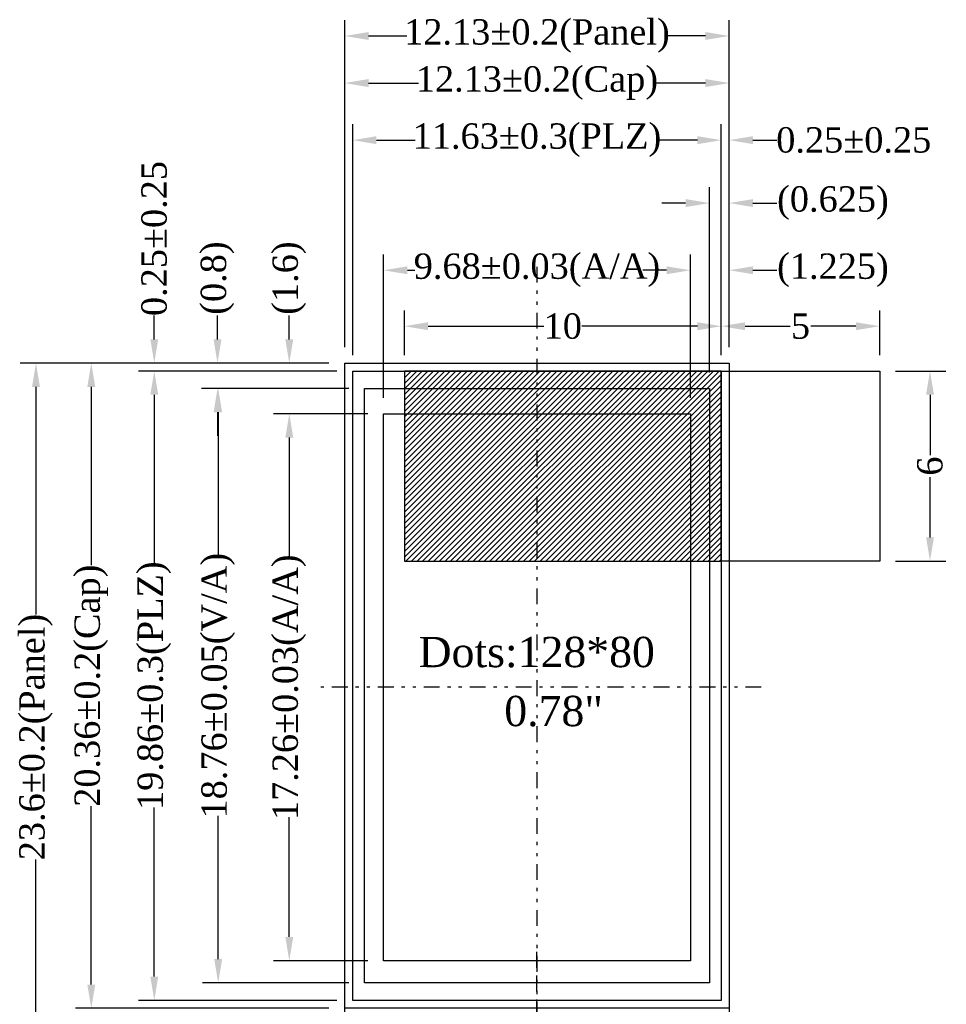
# Model space of a CAD drawing. Extents: x -334 to 152, y -2 to 1135.
# Tile 20 of 20: x -118 to -89, y 1104 to 1135. Entities that reach past the tile are written whole.
import ezdxf

# ---------------------------------------------------------------- set-up
doc = ezdxf.new("R2010")
doc.units = 0
doc.header["$MEASUREMENT"] = 0
for name, pattern in [('DASHED', [0.75, 0.5, -0.25]), ('DIVIDE', [1.25, 0.5, -0.25, 0, -0.25, 0, -0.25]), ('HIDDEN', [4, 3, -1])]:
    doc.linetypes.add(name, pattern=pattern)
doc.layers.add('Cover', color=8, linetype='HIDDEN')
doc.styles.get("Standard").update_dxf_attribs({"font": 'times.ttf'})
doc.dimstyles.get("Standard").update_dxf_attribs({"dimtxt": 0.18, "dimasz": 0.18, "dimexe": 0.18, "dimexo": 0.0625, "dimgap": 0.09, "dimtad": 0, "dimtih": 1, "dimtoh": 1, "dimdec": 4, "dimzin": 0, "dimdsep": 46, "dimtxsty": 'Standard', "dimcen": 0.09, "dimadec": 0, "dimazin": 0, "dimtfac": 1, "dimtdec": 4, "dimtofl": 0, "dimtmove": 0, "dimatfit": 3, "dimfxl": 1, "dimtolj": 1, "dimtzin": 0, "dimarcsym": 0})

# ---------------------------------------------------------------- blocks, each defined once
blk = doc.blocks.new('*D28')
at = {"color": 0, "lineweight": -2, "transparency": 16777216}
for p, q in [((-106.487, 1122.719), (-106.487, 1127.249)), ((-96.807, 1122.719), (-96.807, 1127.249)), ((-105.737, 1126.749), (-105.501, 1126.749)), ((-97.557, 1126.749), (-97.792, 1126.749))]:
    blk.add_line(p, q, dxfattribs=at)
at = {"color": 0, "transparency": 16777216}
for points in [[(-105.737, 1126.874), (-105.737, 1126.624), (-106.487, 1126.749)], [(-97.557, 1126.874), (-97.557, 1126.624), (-96.807, 1126.749)]]:
    blk.add_solid(points, dxfattribs=at)
at = {"layer": 'Defpoints', "color": 0, "transparency": 16777216}
for p in [(-96.807, 1126.749), (-106.487, 1122.219), (-96.807, 1122.219)]:
    blk.add_point(p, dxfattribs=at)
at = {"color": 0, "transparency": 16777216, "insert": (-101.647, 1126.749), "char_height": 0.8, "attachment_point": 5}
blk.add_mtext('\\A1;9.68%%P0.03(A/A)', dxfattribs=at)
blk = doc.blocks.new('*D29')
at = {"color": 0, "lineweight": -2, "transparency": 16777216}
for p, q in [((-107.462, 1124.069), (-107.462, 1131.355)), ((-95.832, 1124.069), (-95.832, 1131.355)), ((-106.712, 1130.855), (-105.488, 1130.855)), ((-96.582, 1130.855), (-97.805, 1130.855))]:
    blk.add_line(p, q, dxfattribs=at)
at = {"color": 0, "transparency": 16777216}
for points in [[(-106.712, 1130.98), (-106.712, 1130.73), (-107.462, 1130.855)], [(-96.582, 1130.98), (-96.582, 1130.73), (-95.832, 1130.855)]]:
    blk.add_solid(points, dxfattribs=at)
at = {"layer": 'Defpoints', "color": 0, "transparency": 16777216}
for p in [(-95.832, 1130.855), (-107.462, 1123.569), (-95.832, 1123.569)]:
    blk.add_point(p, dxfattribs=at)
at = {"color": 0, "transparency": 16777216, "insert": (-101.647, 1130.855), "char_height": 0.8, "attachment_point": 5}
blk.add_mtext('\\A1;11.63%%P0.3(PLZ)', dxfattribs=at)
blk = doc.blocks.new('*D30')
at = {"color": 0, "lineweight": -2, "transparency": 16777216}
for p, q in [((-107.712, 1124.319), (-107.712, 1134.642)), ((-95.582, 1124.319), (-95.582, 1134.642)), ((-106.962, 1134.142), (-105.75, 1134.142)), ((-96.332, 1134.142), (-97.543, 1134.142))]:
    blk.add_line(p, q, dxfattribs=at)
at = {"color": 0, "transparency": 16777216}
for points in [[(-106.962, 1134.267), (-106.962, 1134.017), (-107.712, 1134.142)], [(-96.332, 1134.267), (-96.332, 1134.017), (-95.582, 1134.142)]]:
    blk.add_solid(points, dxfattribs=at)
at = {"layer": 'Defpoints', "color": 0, "transparency": 16777216}
for p in [(-95.582, 1134.142), (-107.712, 1123.819), (-95.582, 1123.819)]:
    blk.add_point(p, dxfattribs=at)
at = {"color": 0, "transparency": 16777216, "insert": (-101.647, 1134.142), "char_height": 0.8, "attachment_point": 5}
blk.add_mtext('\\A1;12.13%%P0.2(Panel)', dxfattribs=at)
blk = doc.blocks.new('*D31')
at = {"color": 0, "lineweight": -2, "transparency": 16777216}
for p, q in [((-107.712, 1124.319), (-107.712, 1133.157)), ((-95.582, 1124.319), (-95.582, 1133.157)), ((-106.962, 1132.657), (-105.389, 1132.657)), ((-96.332, 1132.657), (-97.904, 1132.657))]:
    blk.add_line(p, q, dxfattribs=at)
at = {"color": 0, "transparency": 16777216}
for points in [[(-106.962, 1132.782), (-106.962, 1132.532), (-107.712, 1132.657)], [(-96.332, 1132.782), (-96.332, 1132.532), (-95.582, 1132.657)]]:
    blk.add_solid(points, dxfattribs=at)
at = {"layer": 'Defpoints', "color": 0, "transparency": 16777216}
for p in [(-95.582, 1132.657), (-107.712, 1123.819), (-95.582, 1123.819)]:
    blk.add_point(p, dxfattribs=at)
at = {"color": 0, "transparency": 16777216, "insert": (-101.647, 1132.657), "char_height": 0.8, "attachment_point": 5}
blk.add_mtext('\\A1;12.13%%p0.2(Cap)', dxfattribs=at)
blk = doc.blocks.new('*D32')
at = {"color": 0, "lineweight": -2, "transparency": 16777216}
for p, q in [((-96.207, 1123.519), (-96.207, 1129.369)), ((-95.582, 1124.319), (-95.582, 1129.369)), ((-96.957, 1128.869), (-97.707, 1128.869)), ((-94.832, 1128.869), (-94.082, 1128.869))]:
    blk.add_line(p, q, dxfattribs=at)
at = {"color": 0, "transparency": 16777216}
for points in [[(-96.957, 1128.994), (-96.957, 1128.744), (-96.207, 1128.869)], [(-94.832, 1128.994), (-94.832, 1128.744), (-95.582, 1128.869)]]:
    blk.add_solid(points, dxfattribs=at)
at = {"layer": 'Defpoints', "color": 0, "transparency": 16777216}
for p in [(-95.582, 1128.869), (-95.582, 1123.819), (-96.207, 1123.019)]:
    blk.add_point(p, dxfattribs=at)
at = {"color": 0, "transparency": 16777216, "insert": (-92.308, 1128.869), "char_height": 0.8, "attachment_point": 5}
blk.add_mtext('\\A1;(0.625)', dxfattribs=at)
blk = doc.blocks.new('*D33')
at = {"color": 0, "lineweight": -2, "transparency": 16777216}
for p, q in [((-95.832, 1124.069), (-95.832, 1131.355)), ((-95.582, 1124.319), (-95.582, 1131.355)), ((-96.582, 1130.855), (-97.332, 1130.855)), ((-94.832, 1130.855), (-94.082, 1130.855))]:
    blk.add_line(p, q, dxfattribs=at)
at = {"color": 0, "transparency": 16777216}
for points in [[(-96.582, 1130.98), (-96.582, 1130.73), (-95.832, 1130.855)], [(-94.832, 1130.98), (-94.832, 1130.73), (-95.582, 1130.855)]]:
    blk.add_solid(points, dxfattribs=at)
at = {"layer": 'Defpoints', "color": 0, "transparency": 16777216}
for p in [(-95.582, 1130.855), (-95.582, 1123.819), (-95.832, 1123.569)]:
    blk.add_point(p, dxfattribs=at)
at = {"color": 0, "transparency": 16777216, "insert": (-91.651, 1130.855), "char_height": 0.8, "attachment_point": 5}
blk.add_mtext('\\A1;0.25%%p0.25', dxfattribs=at)
blk = doc.blocks.new('*D34')
at = {"color": 0, "lineweight": -2, "transparency": 16777216}
for p, q in [((-96.807, 1122.719), (-96.807, 1127.249)), ((-95.582, 1124.319), (-95.582, 1127.249)), ((-97.557, 1126.749), (-98.307, 1126.749)), ((-94.832, 1126.749), (-94.082, 1126.749))]:
    blk.add_line(p, q, dxfattribs=at)
at = {"color": 0, "transparency": 16777216}
for points in [[(-97.557, 1126.874), (-97.557, 1126.624), (-96.807, 1126.749)], [(-94.832, 1126.874), (-94.832, 1126.624), (-95.582, 1126.749)]]:
    blk.add_solid(points, dxfattribs=at)
at = {"layer": 'Defpoints', "color": 0, "transparency": 16777216}
for p in [(-95.582, 1126.749), (-95.582, 1123.819), (-96.807, 1122.219)]:
    blk.add_point(p, dxfattribs=at)
at = {"color": 0, "transparency": 16777216, "insert": (-92.308, 1126.749), "char_height": 0.8, "attachment_point": 5}
blk.add_mtext('\\A1;(1.225)', dxfattribs=at)
blk = doc.blocks.new('*D35')
at = {"color": 0, "lineweight": -2, "transparency": 16777216}
for p, q in [((-106.987, 1122.219), (-109.963, 1122.219)), ((-109.463, 1121.469), (-109.463, 1117.693)), ((-109.463, 1105.709), (-109.463, 1109.485)), ((-106.987, 1104.959), (-109.963, 1104.959))]:
    blk.add_line(p, q, dxfattribs=at)
at = {"color": 0, "transparency": 16777216}
for points in [[(-109.588, 1121.469), (-109.338, 1121.469), (-109.463, 1122.219)], [(-109.588, 1105.709), (-109.338, 1105.709), (-109.463, 1104.959)]]:
    blk.add_solid(points, dxfattribs=at)
at = {"layer": 'Defpoints', "color": 0, "transparency": 16777216}
for p in [(-106.487, 1122.219), (-109.463, 1104.959), (-106.487, 1104.959)]:
    blk.add_point(p, dxfattribs=at)
at = {"color": 0, "transparency": 16777216, "insert": (-109.463, 1113.589), "char_height": 0.8, "attachment_point": 5, "rotation": 90}
blk.add_mtext('\\A1;17.26%%p0.03(A/A)', dxfattribs=at)
blk = doc.blocks.new('*D36')
at = {"color": 0, "lineweight": -2, "transparency": 16777216}
for p, q in [((-107.587, 1123.019), (-112.206, 1123.019)), ((-111.706, 1122.269), (-111.706, 1117.743)), ((-111.706, 1105.009), (-111.706, 1109.535)), ((-107.587, 1104.259), (-112.206, 1104.259))]:
    blk.add_line(p, q, dxfattribs=at)
at = {"color": 0, "transparency": 16777216}
for points in [[(-111.831, 1122.269), (-111.581, 1122.269), (-111.706, 1123.019)], [(-111.831, 1105.009), (-111.581, 1105.009), (-111.706, 1104.259)]]:
    blk.add_solid(points, dxfattribs=at)
at = {"layer": 'Defpoints', "color": 0, "transparency": 16777216}
for p in [(-107.087, 1123.019), (-111.706, 1104.259), (-107.087, 1104.259)]:
    blk.add_point(p, dxfattribs=at)
at = {"color": 0, "transparency": 16777216, "insert": (-111.706, 1113.639), "char_height": 0.8, "attachment_point": 5, "rotation": 90}
blk.add_mtext('\\A1;18.76%%P0.05(V/A)', dxfattribs=at)
blk = doc.blocks.new('*D37')
at = {"color": 0, "lineweight": -2, "transparency": 16777216}
for p, q in [((-107.962, 1123.569), (-114.223, 1123.569)), ((-113.723, 1122.819), (-113.723, 1117.48)), ((-113.723, 1104.459), (-113.723, 1109.798)), ((-107.962, 1103.709), (-114.223, 1103.709))]:
    blk.add_line(p, q, dxfattribs=at)
at = {"color": 0, "transparency": 16777216}
for points in [[(-113.848, 1122.819), (-113.598, 1122.819), (-113.723, 1123.569)], [(-113.848, 1104.459), (-113.598, 1104.459), (-113.723, 1103.709)]]:
    blk.add_solid(points, dxfattribs=at)
at = {"layer": 'Defpoints', "color": 0, "transparency": 16777216}
for p in [(-107.462, 1123.569), (-113.723, 1103.709), (-107.462, 1103.709)]:
    blk.add_point(p, dxfattribs=at)
at = {"color": 0, "transparency": 16777216, "insert": (-113.723, 1113.639), "char_height": 0.8, "attachment_point": 5, "rotation": 90}
blk.add_mtext('\\A1;19.86%%P0.3(PLZ)', dxfattribs=at)
blk = doc.blocks.new('*D38')
at = {"color": 0, "lineweight": -2, "transparency": 16777216}
for p, q in [((-108.212, 1123.819), (-116.211, 1123.819)), ((-115.711, 1123.069), (-115.711, 1117.438)), ((-115.711, 1104.209), (-115.711, 1109.84)), ((-108.212, 1103.459), (-116.211, 1103.459))]:
    blk.add_line(p, q, dxfattribs=at)
at = {"color": 0, "transparency": 16777216}
for points in [[(-115.836, 1123.069), (-115.586, 1123.069), (-115.711, 1123.819)], [(-115.836, 1104.209), (-115.586, 1104.209), (-115.711, 1103.459)]]:
    blk.add_solid(points, dxfattribs=at)
at = {"layer": 'Defpoints', "color": 0, "transparency": 16777216}
for p in [(-107.712, 1123.819), (-115.711, 1103.459), (-107.712, 1103.459)]:
    blk.add_point(p, dxfattribs=at)
at = {"color": 0, "transparency": 16777216, "insert": (-115.711, 1113.639), "char_height": 0.8, "attachment_point": 5, "rotation": 90}
blk.add_mtext('\\A1;20.36%%P0.2(Cap)', dxfattribs=at)
blk = doc.blocks.new('*D39')
at = {"color": 0, "lineweight": -2, "transparency": 16777216}
for p, q in [((-108.212, 1123.819), (-117.956, 1123.819)), ((-117.456, 1123.069), (-117.456, 1115.884)), ((-117.456, 1100.969), (-117.456, 1108.154)), ((-108.212, 1100.219), (-117.956, 1100.219))]:
    blk.add_line(p, q, dxfattribs=at)
at = {"color": 0, "transparency": 16777216}
for points in [[(-117.581, 1123.069), (-117.331, 1123.069), (-117.456, 1123.819)], [(-117.581, 1100.969), (-117.331, 1100.969), (-117.456, 1100.219)]]:
    blk.add_solid(points, dxfattribs=at)
at = {"layer": 'Defpoints', "color": 0, "transparency": 16777216}
for p in [(-107.712, 1123.819), (-117.456, 1100.219), (-107.712, 1100.219)]:
    blk.add_point(p, dxfattribs=at)
at = {"color": 0, "transparency": 16777216, "insert": (-117.456, 1112.019), "char_height": 0.8, "attachment_point": 5, "rotation": 90}
blk.add_mtext('\\A1;23.6%%p0.2(Panel)', dxfattribs=at)
blk = doc.blocks.new('*D40')
at = {"color": 0, "lineweight": -2, "transparency": 16777216}
for p, q in [((-113.723, 1124.569), (-113.723, 1125.319)), ((-108.212, 1123.819), (-114.223, 1123.819)), ((-107.962, 1123.569), (-114.223, 1123.569)), ((-113.723, 1122.819), (-113.723, 1122.069))]:
    blk.add_line(p, q, dxfattribs=at)
at = {"color": 0, "transparency": 16777216}
for points in [[(-113.848, 1124.569), (-113.598, 1124.569), (-113.723, 1123.819)], [(-113.848, 1122.819), (-113.598, 1122.819), (-113.723, 1123.569)]]:
    blk.add_solid(points, dxfattribs=at)
at = {"layer": 'Defpoints', "color": 0, "transparency": 16777216}
for p in [(-113.723, 1123.819), (-107.712, 1123.819), (-107.462, 1123.569)]:
    blk.add_point(p, dxfattribs=at)
at = {"color": 0, "transparency": 16777216, "insert": (-113.723, 1127.75), "char_height": 0.8, "attachment_point": 5, "rotation": 90}
blk.add_mtext('\\A1;0.25%%p0.25', dxfattribs=at)
blk = doc.blocks.new('*D41')
at = {"color": 0, "lineweight": -2, "transparency": 16777216}
for p, q in [((-111.728, 1124.569), (-111.728, 1125.319)), ((-108.212, 1123.819), (-112.228, 1123.819)), ((-107.587, 1123.019), (-112.228, 1123.019)), ((-111.728, 1122.269), (-111.728, 1121.519))]:
    blk.add_line(p, q, dxfattribs=at)
at = {"color": 0, "transparency": 16777216}
for points in [[(-111.853, 1124.569), (-111.603, 1124.569), (-111.728, 1123.819)], [(-111.853, 1122.269), (-111.603, 1122.269), (-111.728, 1123.019)]]:
    blk.add_solid(points, dxfattribs=at)
at = {"layer": 'Defpoints', "color": 0, "transparency": 16777216}
for p in [(-111.728, 1123.819), (-107.712, 1123.819), (-107.087, 1123.019)]:
    blk.add_point(p, dxfattribs=at)
at = {"color": 0, "transparency": 16777216, "insert": (-111.728, 1126.502), "char_height": 0.8, "attachment_point": 5, "rotation": 90}
blk.add_mtext('\\A1;(0.8)', dxfattribs=at)
blk = doc.blocks.new('*D42')
at = {"color": 0, "lineweight": -2, "transparency": 16777216}
for p, q in [((-109.463, 1124.569), (-109.463, 1125.319)), ((-108.212, 1123.819), (-109.963, 1123.819)), ((-106.987, 1122.219), (-109.963, 1122.219)), ((-109.463, 1121.469), (-109.463, 1120.719))]:
    blk.add_line(p, q, dxfattribs=at)
at = {"color": 0, "transparency": 16777216}
for points in [[(-109.588, 1124.569), (-109.338, 1124.569), (-109.463, 1123.819)], [(-109.588, 1121.469), (-109.338, 1121.469), (-109.463, 1122.219)]]:
    blk.add_solid(points, dxfattribs=at)
at = {"layer": 'Defpoints', "color": 0, "transparency": 16777216}
for p in [(-109.463, 1123.819), (-107.712, 1123.819), (-106.487, 1122.219)]:
    blk.add_point(p, dxfattribs=at)
at = {"color": 0, "transparency": 16777216, "insert": (-109.463, 1126.502), "char_height": 0.8, "attachment_point": 5, "rotation": 90}
blk.add_mtext('\\A1;(1.6)', dxfattribs=at)
blk = doc.blocks.new('*D44')
at = {"color": 0, "lineweight": -2, "transparency": 16777216}
for p, q in [((-105.832, 1124.069), (-105.832, 1125.483)), ((-95.832, 1124.069), (-95.832, 1125.483)), ((-105.082, 1124.983), (-101.432, 1124.983)), ((-96.582, 1124.983), (-100.231, 1124.983))]:
    blk.add_line(p, q, dxfattribs=at)
at = {"color": 0, "transparency": 16777216}
for points in [[(-105.082, 1125.108), (-105.082, 1124.858), (-105.832, 1124.983)], [(-96.582, 1125.108), (-96.582, 1124.858), (-95.832, 1124.983)]]:
    blk.add_solid(points, dxfattribs=at)
at = {"layer": 'Defpoints', "color": 0, "transparency": 16777216}
for p in [(-95.832, 1124.983), (-105.832, 1123.569), (-95.832, 1123.569)]:
    blk.add_point(p, dxfattribs=at)
at = {"color": 0, "transparency": 16777216, "insert": (-100.832, 1124.983), "char_height": 0.8, "attachment_point": 5}
blk.add_mtext('\\A1;10', dxfattribs=at)
blk = doc.blocks.new('*D45')
at = {"color": 0, "lineweight": -2, "transparency": 16777216}
for p, q in [((-95.832, 1124.069), (-95.832, 1125.483)), ((-90.832, 1124.069), (-90.832, 1125.483)), ((-95.082, 1124.983), (-93.66, 1124.983)), ((-91.582, 1124.983), (-93.004, 1124.983))]:
    blk.add_line(p, q, dxfattribs=at)
at = {"color": 0, "transparency": 16777216}
for points in [[(-95.082, 1125.108), (-95.082, 1124.858), (-95.832, 1124.983)], [(-91.582, 1125.108), (-91.582, 1124.858), (-90.832, 1124.983)]]:
    blk.add_solid(points, dxfattribs=at)
at = {"layer": 'Defpoints', "color": 0, "transparency": 16777216}
for p in [(-90.832, 1124.983), (-95.832, 1123.569), (-90.832, 1123.569)]:
    blk.add_point(p, dxfattribs=at)
at = {"color": 0, "transparency": 16777216, "insert": (-93.332, 1124.983), "char_height": 0.8, "attachment_point": 5}
blk.add_mtext('\\A1;5', dxfattribs=at)
blk = doc.blocks.new('*D46')
at = {"color": 0, "lineweight": -2, "transparency": 16777216}
for p, q in [((-90.332, 1123.569), (-88.745, 1123.569)), ((-89.245, 1122.819), (-89.245, 1120.916)), ((-89.245, 1118.319), (-89.245, 1120.222)), ((-90.332, 1117.569), (-88.745, 1117.569))]:
    blk.add_line(p, q, dxfattribs=at)
at = {"color": 0, "transparency": 16777216}
for points in [[(-89.37, 1122.819), (-89.12, 1122.819), (-89.245, 1123.569)], [(-89.37, 1118.319), (-89.12, 1118.319), (-89.245, 1117.569)]]:
    blk.add_solid(points, dxfattribs=at)
at = {"layer": 'Defpoints', "color": 0, "transparency": 16777216}
for p in [(-90.832, 1123.569), (-90.832, 1117.569), (-89.245, 1117.569)]:
    blk.add_point(p, dxfattribs=at)
at = {"color": 0, "transparency": 16777216, "insert": (-89.245, 1120.569), "char_height": 0.8, "attachment_point": 5, "rotation": 90}
blk.add_mtext('\\A1;6', dxfattribs=at)

msp = doc.modelspace()

# ---------------------------------------------------------------- hatches: boundary and pattern name
h = msp.add_hatch()
h.set_pattern_fill('ANSI31', color=4, style=0)
h.set_pattern_definition([(45, (-126.25099, 1056.97568), (-0.08838835, 0.08838835), [])])
h.paths.add_polyline_path([(-95.83164, 1123.56887), (-105.83164, 1123.56887), (-105.83164, 1117.56887), (-95.83164, 1117.56887)])

# ---------------------------------------------------------------- linework, layer by layer
at = {"color": 1, "linetype": 'DIVIDE'}
for p, q in [((-101.64664, 1126.85887), (-101.64664, 1086.50462)), ((-94.5686, 1113.58887), (-108.60071, 1113.58887))]:
    msp.add_line(p, q, dxfattribs=at)
at = {"color": 1, "linetype": 'DASHED'}
msp.add_line((-101.64664, 1095.73896), (-101.64664, 1105.27857), dxfattribs=at)
for points in [[(-95.58164, 1123.81887), (-95.58164, 1100.21887), (-107.71164, 1100.21887), (-107.71164, 1123.81887)], [(-106.48664, 1122.21887), (-96.80664, 1122.21887), (-96.80664, 1104.95887), (-106.48664, 1104.95887)]]:
    msp.add_lwpolyline(points, close=True)
at = {"color": 6}
msp.add_lwpolyline([(-107.46164, 1123.56887), (-95.83164, 1123.56887), (-95.83164, 1103.70887), (-107.46164, 1103.70887)], close=True, dxfattribs=at)
at = {"color": 4}
for points in [[(-95.83164, 1123.56887), (-105.83164, 1123.56887), (-105.83164, 1117.56887), (-95.83164, 1117.56887)], [(-95.83164, 1123.56887), (-90.83164, 1123.56887), (-90.83164, 1117.56887), (-95.83164, 1117.56887)], [(-107.08664, 1123.01887), (-96.20664, 1123.01887), (-96.20664, 1104.25887), (-107.08664, 1104.25887)]]:
    msp.add_lwpolyline(points, close=True, dxfattribs=at)
at = {"color": 2}
msp.add_lwpolyline([(-106.48664, 1122.21887), (-96.80664, 1122.21887), (-96.80664, 1104.95887), (-106.48664, 1104.95887)], close=True, dxfattribs=at)
at = {"layer": 'Cover', "color": 0, "linetype": 'ByBlock'}
msp.add_lwpolyline([(-95.58164, 1103.45887), (-107.71164, 1103.45887), (-107.71164, 1123.81887), (-95.58164, 1123.81887)], close=True, dxfattribs=at)

# ---------------------------------------------------------------- texts
for s, p in [(' Dots:128*80', (-105.74508, 1114.22423)), ('0.78"', (-102.67897, 1112.36198))]:
    msp.add_text(s, height=0.9555).set_placement(p)

# ---------------------------------------------------------------- dimensions: what is measured, and where the dimension line sits
for base, p1, p2, text, override, picture, middle in [((-95.58164, 1134.14244), (-107.71164, 1123.81887), (-95.58164, 1123.81887), '<>%%P0.2(Panel)', {"dimtxt": 0.8, "dimasz": 0.75, "dimexe": 0.5, "dimexo": 0.5, "dimgap": 0.1, "dimtih": 0, "dimtoh": 0, "dimzin": 8, "dimazin": 2, "dimtzin": 8}, '*D30', (-101.64664, 1134.14244)), ((-95.58164, 1132.65687), (-107.71164, 1123.81887), (-95.58164, 1123.81887), '<>%%p0.2(Cap)', {"dimtxt": 0.8, "dimasz": 0.75, "dimexe": 0.5, "dimexo": 0.5, "dimgap": 0.1, "dimtih": 0, "dimtoh": 0, "dimzin": 8, "dimazin": 2, "dimtzin": 8}, '*D31', (-101.64664, 1132.65687)), ((-95.83164, 1130.85488), (-107.46164, 1123.56887), (-95.83164, 1123.56887), '<>%%P0.3(PLZ)', {"dimtxt": 0.8, "dimasz": 0.75, "dimexe": 0.5, "dimexo": 0.5, "dimgap": 0.1, "dimtih": 0, "dimtoh": 0, "dimzin": 8, "dimazin": 2, "dimtzin": 8}, '*D29', (-101.64664, 1130.85488)), ((-95.58164, 1130.85488), (-95.83164, 1123.56887), (-95.58164, 1123.81887), '<>%%p0.25', {"dimtxt": 0.8, "dimasz": 0.75, "dimexe": 0.5, "dimexo": 0.5, "dimgap": 0.1, "dimtih": 0, "dimtoh": 0, "dimdec": 2, "dimzin": 8, "dimazin": 2, "dimtzin": 8}, '*D33', (-91.65057, 1130.85488)), ((-95.58164, 1128.86894), (-96.20664, 1123.01887), (-95.58164, 1123.81887), '(<>)', {"dimtxt": 0.8, "dimasz": 0.75, "dimexe": 0.5, "dimexo": 0.5, "dimgap": 0.1, "dimtih": 0, "dimtoh": 0, "dimzin": 8, "dimazin": 2, "dimtzin": 8}, '*D32', (-92.30781, 1128.86894)), ((-96.80664, 1126.74875), (-106.48664, 1122.21887), (-96.80664, 1122.21887), '<>%%P0.03(A/A)', {"dimtxt": 0.8, "dimasz": 0.75, "dimexe": 0.5, "dimexo": 0.5, "dimgap": 0.1, "dimtih": 0, "dimtoh": 0, "dimzin": 8, "dimazin": 2, "dimtzin": 8}, '*D28', (-101.64664, 1126.74875))]:
    dim = msp.add_linear_dim(base=base, p1=p1, p2=p2, text=text, dimstyle='Standard', override=override)
    dim.commit()
    dim.dimension.update_dxf_attribs({"geometry": picture, "text_midpoint": middle})
for base, p1, p2, text, picture, middle in [((-113.72287, 1123.81887), (-107.46164, 1123.56887), (-107.71164, 1123.81887), '<>%%p0.25', '*D40', (-113.72287, 1127.74995)), ((-111.72772, 1123.81887), (-107.08664, 1123.01887), (-107.71164, 1123.81887), '(<>)', '*D41', (-111.72772, 1126.50207)), ((-109.46323, 1123.81887), (-106.48664, 1122.21887), (-107.71164, 1123.81887), '(<>)', '*D42', (-109.46323, 1126.50207)), ((-117.45597, 1100.21887), (-107.71164, 1123.81887), (-107.71164, 1100.21887), '<>%%p0.2(Panel)', '*D39', (-117.45597, 1112.01887)), ((-115.7107, 1103.45887), (-107.71164, 1123.81887), (-107.71164, 1103.45887), '<>%%P0.2(Cap)', '*D38', (-115.7107, 1113.63887)), ((-113.72287, 1103.70887), (-107.46164, 1123.56887), (-107.46164, 1103.70887), '<>%%P0.3(PLZ)', '*D37', (-113.72287, 1113.63887)), ((-111.70624, 1104.25887), (-107.08664, 1123.01887), (-107.08664, 1104.25887), '<>%%P0.05(V/A)', '*D36', (-111.70624, 1113.63887)), ((-109.46323, 1104.95887), (-106.48664, 1122.21887), (-106.48664, 1104.95887), '<>%%p0.03(A/A)', '*D35', (-109.46323, 1113.58887))]:
    dim = msp.add_linear_dim(base=base, p1=p1, p2=p2, angle=90, text=text, dimstyle='Standard', override={"dimtxt": 0.8, "dimasz": 0.75, "dimexe": 0.5, "dimexo": 0.5, "dimgap": 0.1, "dimtih": 0, "dimtoh": 0, "dimzin": 8, "dimazin": 2, "dimtzin": 8})
    dim.commit()
    dim.dimension.update_dxf_attribs({"geometry": picture, "text_midpoint": middle})
dim = msp.add_linear_dim(base=(-95.58164, 1126.74875), p1=(-96.80664, 1122.21887), p2=(-95.58164, 1123.81887), text='(<>)', dimstyle='Standard', override={"dimtxt": 0.8, "dimasz": 0.75, "dimexe": 0.5, "dimexo": 0.5, "dimgap": 0.1, "dimtih": 0, "dimtoh": 0, "dimzin": 8, "dimazin": 2, "dimtzin": 8})
dim.commit()
dim.dimension.update_dxf_attribs({"geometry": '*D34', "text_midpoint": (-92.30781, 1126.74875), "dimtype": 160})
for base, p1, p2, picture, middle in [((-95.83164, 1124.98256), (-105.83164, 1123.56887), (-95.83164, 1123.56887), '*D44', (-100.83164, 1124.98256)), ((-90.83164, 1124.98256), (-95.83164, 1123.56887), (-90.83164, 1123.56887), '*D45', (-93.33164, 1124.98256))]:
    dim = msp.add_linear_dim(base=base, p1=p1, p2=p2, dimstyle='Standard', override={"dimtxt": 0.8, "dimasz": 0.75, "dimexe": 0.5, "dimexo": 0.5, "dimgap": 0.1, "dimtih": 0, "dimtoh": 0, "dimzin": 8, "dimazin": 2, "dimtzin": 8})
    dim.commit()
    dim.dimension.update_dxf_attribs({"geometry": picture, "text_midpoint": middle})
dim = msp.add_linear_dim(base=(-89.24462, 1117.56887), p1=(-90.83164, 1123.56887), p2=(-90.83164, 1117.56887), angle=90, dimstyle='Standard', override={"dimtxt": 0.8, "dimasz": 0.75, "dimexe": 0.5, "dimexo": 0.5, "dimgap": 0.1, "dimtih": 0, "dimtoh": 0, "dimzin": 8, "dimazin": 2, "dimtzin": 8})
dim.commit()
dim.dimension.update_dxf_attribs({"geometry": '*D46', "text_midpoint": (-89.24462, 1120.56887)})

doc.saveas('drawing.dxf')
